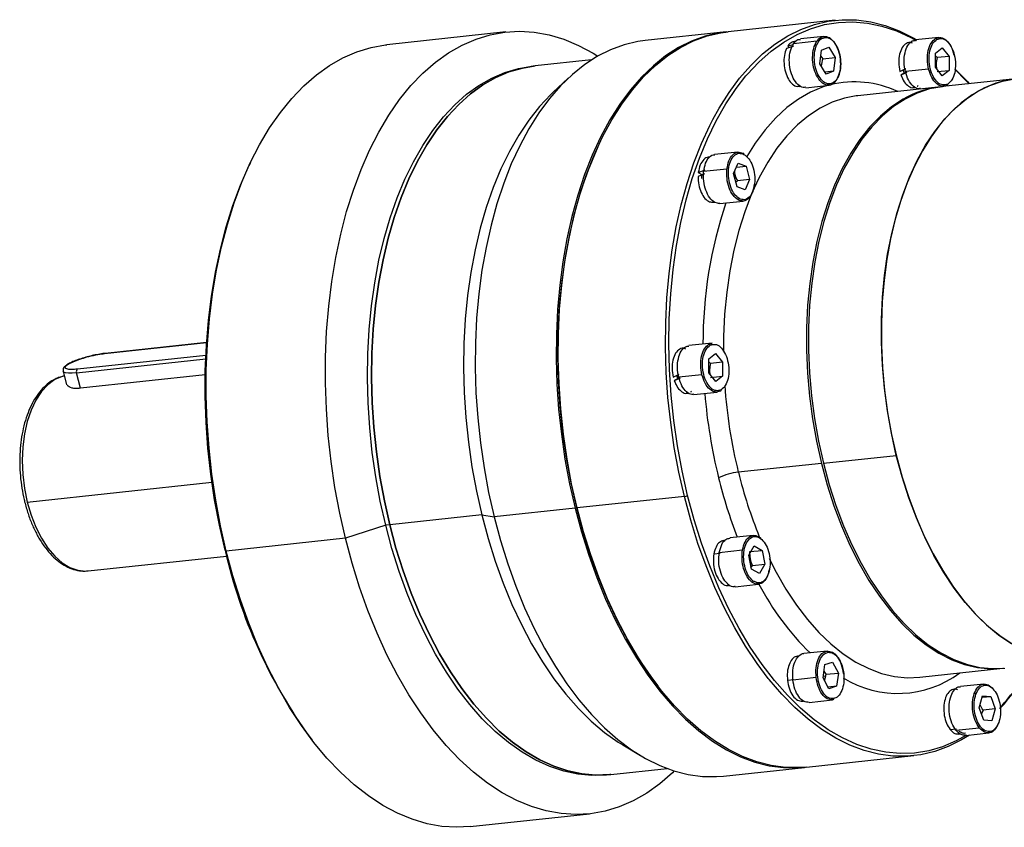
# Model space of a CAD drawing. Header units: millimetres. Extents: x 0 to 1017, y 0 to 717.
# Tile 11 of 13: x 777 to 897, y 211 to 309. Entities that reach past the tile are written whole.
import ezdxf

# ---------------------------------------------------------------- set-up
doc = ezdxf.new("R2010")
doc.units = ezdxf.units.MM
doc.layers.add('标注线', color=7, linetype='Continuous')

# ---------------------------------------------------------------- blocks, each defined once
blk = doc.blocks.new('FGR160L2')
at = {"color": 0, "linetype": 'Continuous', "lineweight": 25}
for p, q in [((127.19, 96.22), (105.34, 93.88)), ((60.11, 93.83), (35.83, 91.23)), ((104.93, 93.84), (88.44, 92.08)), ((124.86, 92.94), (120.12, 92.43)), ((148.24, 92.71), (143.5, 92.21)), ((118.7, 90.91), (117.23, 90.47)), ((117.54, 91.02), (118.61, 91.28)), ((117.54, 91.02), (117.74, 90.62)), ((123.41, 91.94), (118.67, 91.43)), ((119.21, 91.93), (118.85, 91.89)), ((124.35, 90.1), (125.88, 90.73)), ((125.88, 90.73), (127.13, 88.62)), ((142.58, 91.7), (142.23, 91.67)), ((147.57, 89.51), (148.98, 90.61)), ((148.98, 90.61), (150.39, 88.87)), ((124.07, 87.36), (124.35, 90.1)), ((124.23, 88.91), (124.66, 88.35)), ((124.66, 88.35), (127.13, 88.62)), ((127.13, 88.62), (126.85, 85.87)), ((147.57, 86.65), (147.57, 89.51)), ((147.57, 88.95), (147.92, 88.61)), ((147.92, 88.61), (147.85, 88.3)), ((150.39, 88.87), (147.92, 88.61)), ((150.39, 88.87), (150.4, 86.02)), ((66.06, 86.92), (65.24, 86.83)), ((77.53, 88.15), (66.06, 86.92)), ((125.32, 85.24), (124.07, 87.36)), ((140.33, 85.82), (141.56, 86.38)), ((141.54, 86.25), (141.21, 86.22)), ((146.2, 86.27), (141.46, 85.77)), ((148.98, 84.91), (147.57, 86.65)), ((72.79, 84.44), (69.73, 81.56)), ((126.85, 85.87), (125.06, 85.68)), ((126.85, 85.87), (125.32, 85.24)), ((141.75, 85.58), (140.55, 85.05)), ((141.37, 85.51), (140.55, 85.05)), ((141.24, 85.5), (141.04, 86.14)), ((141.37, 85.51), (141.75, 85.68)), ((147.92, 85.76), (150.4, 86.02)), ((150.4, 86.02), (148.98, 84.91)), ((163.91, 84.3), (149.06, 82.72)), ((119.82, 82.74), (120.19, 82.78)), ((121.18, 82.49), (125.93, 82.99)), ((148.65, 82.67), (131.75, 80.87)), ((143.2, 82.52), (143.58, 82.56)), ((144.56, 82.26), (149.31, 82.77)), ((141.13, 80.03), (140.99, 80.15)), ((79.23, 71.31), (79.05, 70.92)), ((101.61, 68.35), (101.35, 68.33)), ((107.37, 69.37), (102.62, 68.87)), ((8.07, 67.23), (7.78, 66.61)), ((106.48, 65.03), (107.41, 67.16)), ((107.05, 66.33), (109.04, 66.55)), ((107.41, 67.16), (109.04, 66.55)), ((109.04, 66.55), (109.73, 63.81)), ((100.57, 64.99), (99.24, 64.43)), ((99.29, 65.23), (100.67, 65.77)), ((99.29, 65.23), (100.02, 64.83)), ((99.99, 64.01), (100.04, 64.93)), ((100.19, 64.67), (100.04, 64.66)), ((105.12, 65.93), (100.38, 65.42)), ((107.17, 62.3), (106.48, 65.03)), ((107.26, 63.55), (107.09, 63.31)), ((108.8, 61.68), (107.17, 62.3)), ((109.73, 63.81), (107.26, 63.55)), ((109.73, 63.81), (108.8, 61.68)), ((102.33, 59.18), (102.59, 59.21)), ((103.69, 58.92), (108.43, 59.43)), ((-21.61, 28.4), (-0.86, 30.61)), ((-0.86, 30.63), (-21.54, 28.42)), ((102.09, 30.5), (97.34, 30)), ((101.44, 30.29), (102.1, 30.41)), ((96.42, 29.5), (96.07, 29.46)), ((101.41, 27.3), (102.82, 28.4)), ((102.82, 28.4), (104.24, 26.66)), ((-27.34, 24.48), (-1.04, 27.29)), ((-1, 28.02), (-27.17, 25.23)), ((101.41, 24.44), (101.41, 27.3)), ((101.41, 26.74), (101.76, 26.4)), ((101.76, 26.4), (101.7, 26.09)), ((104.24, 26.66), (101.76, 26.4)), ((104.24, 26.66), (104.24, 23.81)), ((-30.08, 24.8), (-29.4, 22.05)), ((-26.56, 21.32), (-27.34, 24.48)), ((94.17, 23.61), (95.4, 24.17)), ((100.04, 24.06), (95.3, 23.56)), ((102.83, 22.7), (101.41, 24.44)), ((-1.13, 24.03), (-26.56, 21.32)), ((95.59, 23.37), (94.4, 22.84)), ((95.21, 23.3), (94.4, 22.84)), ((95.09, 23.29), (94.89, 23.93)), ((95.24, 24.03), (95.05, 24.01)), ((95.21, 23.3), (95.59, 23.47)), ((101.77, 23.55), (104.24, 23.81)), ((104.24, 23.81), (102.83, 22.7)), ((97.05, 20.31), (97.42, 20.35)), ((98.4, 20.05), (103.15, 20.56)), ((124.35, 6.05), (107.44, 4.24)), ((124.76, 6.09), (139.6, 7.68)), ((-37.36, -1.82), (0.23, 2.2)), ((96.45, -0.69), (74.6, -3.03)), ((74.19, -3.07), (57.7, -4.83)), ((74.45, -2.92), (74.6, -3.03)), ((55.19, -4.44), (36.44, -6.45)), ((55.19, -4.44), (57.7, -4.83)), ((35.62, -6.54), (27.43, -9.2)), ((36.44, -6.45), (35.62, -6.54)), ((27.43, -9.2), (3.15, -11.79)), ((104.77, -9.62), (104.46, -9.65)), ((110.48, -8.61), (105.73, -9.12)), ((2.9, -11.63), (3.15, -11.79)), ((103.55, -12.07), (108.29, -11.57)), ((109.61, -12.66), (110.68, -10.74)), ((109.81, -11.91), (112.28, -11.65)), ((110.68, -10.74), (112.28, -11.65)), ((112.28, -11.65), (112.82, -14.46)), ((-24.94, -15.83), (3.2, -12.83)), ((102.45, -12.37), (103.77, -12.23)), ((110.14, -15.47), (109.61, -12.66)), ((109.98, -15.21), (110.16, -14.94)), ((111.75, -16.37), (110.14, -15.47)), ((110.16, -14.94), (110.34, -14.73)), ((110.34, -14.73), (112.82, -14.46)), ((112.82, -14.46), (111.75, -16.37)), ((105.44, -18.8), (105.78, -18.77)), ((106.79, -19.06), (111.54, -18.55)), ((119.75, -33.17), (119.51, -33.2)), ((125.53, -32.15), (120.78, -32.66)), ((124.7, -37.59), (125.07, -34.89)), ((125.07, -34.89), (126.63, -34.41)), ((126.63, -34.41), (127.83, -36.62)), ((144.4, -37.46), (161.3, -35.65)), ((117.45, -38.1), (118.77, -37.96)), ((118.55, -37.99), (123.29, -37.48)), ((125.9, -39.8), (124.7, -37.59)), ((124.75, -37.24), (125.25, -37.18)), ((125.35, -36.88), (124.89, -36.24)), ((125.02, -38.17), (125.25, -37.18)), ((125.25, -37.18), (125.35, -36.88)), ((125.35, -36.88), (127.83, -36.62)), ((127.83, -36.62), (127.46, -39.32)), ((90.78, -38.87), (91.05, -39.22)), ((127.46, -39.32), (125.74, -39.5)), ((127.46, -39.32), (125.9, -39.8)), ((151.72, -39.87), (151.39, -39.91)), ((157.41, -38.86), (152.66, -39.37)), ((121.85, -42.6), (126.59, -42.1)), ((126.72, -42.04), (126.62, -42.09)), ((156.52, -43.69), (157.2, -41.26)), ((157.12, -41.56), (158.83, -41.38)), ((157.2, -41.26), (158.83, -41.38)), ((158.83, -41.38), (159.77, -43.93)), ((120.49, -42.35), (120.74, -42.32)), ((157.46, -46.24), (156.52, -43.69)), ((159.77, -43.93), (157.3, -44.19)), ((159.77, -43.93), (159.08, -46.36)), ((157.3, -44.19), (156.98, -44.94)), ((150.56, -48.1), (151.88, -47.96)), ((151.76, -48.27), (156.5, -47.76)), ((159.08, -46.36), (157.46, -46.24)), ((20.21, -49.72), (20.63, -50.27)), ((152.37, -49.05), (152.66, -49.02)), ((153.72, -49.31), (158.47, -48.8)), ((83.92, -51.25), (87.52, -53.41)), ((121.34, -55.76), (143.18, -53.43)), ((81.47, -57.26), (92.94, -56.03)), ((104.44, -57.57), (120.92, -55.81)), ((80.65, -57.35), (81.47, -57.26)), ((52.83, -67.86), (77.11, -65.27))]:
    blk.add_line(p, q, dxfattribs=at)
at = {"color": 0, "linetype": 'Continuous', "lineweight": 25, "flags": 128}
for points in [[(102.28, 76.03), (103.53, 78.3), (105.55, 81.49), (107.71, 84.41), (109.99, 87.03), (112.39, 89.35), (114.9, 91.35), (117.5, 93.02), (120.19, 94.36), (122.94, 95.36), (125.75, 96.02), (128.61, 96.33), (131.5, 96.28), (134.4, 95.89), (137.31, 95.15), (140.2, 94.07), (143.08, 92.65), (143.8, 92.24)], [(109, 84.89), (109.24, 85.17), (111.62, 87.7), (114.11, 89.91), (116.7, 91.78), (119.39, 93.31), (122.15, 94.5), (124.98, 95.32), (127.86, 95.79), (130.78, 95.89), (133.73, 95.63), (136.68, 95.01), (139.63, 94.03), (142.55, 92.7), (143.63, 92.11)], [(27.43, -9.2), (26.26, -4.06), (25.29, 1.16), (24.51, 6.44), (23.92, 11.75), (23.54, 17.08), (23.36, 22.39), (23.37, 27.67), (23.59, 32.89), (24.02, 38.02), (24.64, 43.05), (25.45, 47.95), (26.46, 52.7), (27.66, 57.27), (29.04, 61.66), (30.6, 65.83), (32.33, 69.78), (34.22, 73.47), (36.26, 76.9), (38.45, 80.06), (40.77, 82.91), (43.22, 85.46), (45.78, 87.7), (48.44, 89.6), (51.19, 91.17), (54.02, 92.4), (56.92, 93.27), (59.87, 93.8), (62.85, 93.97), (65.87, 93.78), (68.89, 93.24), (71.91, 92.34), (74.92, 91.1), (77.9, 89.51), (78.85, 88.94)], [(105.14, 93.86), (103.49, 93.64), (100.68, 92.99), (97.93, 91.99), (95.24, 90.65), (92.64, 88.97), (90.13, 86.97), (87.73, 84.65), (85.45, 82.03), (83.29, 79.11), (81.27, 75.92), (79.4, 72.45), (77.69, 68.74), (76.14, 64.8), (74.76, 60.64), (73.56, 56.29), (72.54, 51.77), (71.72, 47.09), (71.08, 42.28), (70.64, 37.36), (70.4, 32.36), (70.35, 27.3), (70.5, 22.19), (70.85, 17.08), (71.4, 11.97), (72.14, 6.89), (73.07, 1.87), (74.19, -3.07)], [(74.6, -3.03), (73.49, 1.91), (72.55, 6.93), (71.81, 12.01), (71.27, 17.12), (70.92, 22.24), (70.76, 27.34), (70.81, 32.41), (71.05, 37.41), (71.49, 42.32), (72.13, 47.13), (72.96, 51.81), (73.97, 56.34), (75.17, 60.69), (76.55, 64.84), (78.1, 68.79), (79.81, 72.5), (81.68, 75.96), (83.7, 79.16), (85.86, 82.07), (88.14, 84.7), (90.54, 87.02), (93.05, 89.02), (95.65, 90.69), (98.34, 92.03), (101.09, 93.03), (103.9, 93.68), (105.34, 93.88)], [(3.15, -11.79), (1.98, -6.66), (1.01, -1.43), (0.23, 3.84), (-0.36, 9.16), (-0.74, 14.48), (-0.92, 19.8), (-0.91, 25.07), (-0.68, 30.29), (-0.26, 35.43), (0.36, 40.45), (1.18, 45.35), (2.19, 50.1), (3.38, 54.68), (4.77, 59.06), (6.32, 63.24), (8.05, 67.18), (9.94, 70.88), (11.98, 74.31), (14.17, 77.46), (16.49, 80.32), (18.94, 82.87), (21.5, 85.1), (24.16, 87.01), (26.92, 88.58), (29.75, 89.8), (32.64, 90.68), (35.59, 91.2), (35.83, 91.23)], [(88.44, 92.08), (87, 91.88), (84.19, 91.22), (81.44, 90.22), (78.75, 88.88), (76.15, 87.21), (73.64, 85.21), (71.24, 82.89), (68.96, 80.27), (66.8, 77.35), (64.78, 74.15), (62.91, 70.69), (61.2, 66.98), (59.65, 63.04), (58.27, 58.88), (57.07, 54.53), (56.06, 50), (55.23, 45.33), (54.59, 40.52), (54.15, 35.6), (53.91, 30.6), (53.86, 25.53), (54.01, 20.43), (54.37, 15.31), (54.91, 10.2), (55.65, 5.13), (56.58, 0.11), (57.7, -4.83)], [(35.62, -6.54), (34.52, -1.67), (33.61, 3.28), (32.89, 8.28), (32.37, 13.31), (32.04, 18.35), (31.91, 23.37), (31.99, 28.35), (32.26, 33.27), (32.73, 38.09), (33.4, 42.8), (34.26, 47.38), (35.3, 51.79), (36.54, 56.02), (37.94, 60.06), (39.52, 63.87), (41.26, 67.44), (43.16, 70.76), (45.2, 73.8), (47.38, 76.56), (49.68, 79.01), (52.09, 81.15), (54.61, 82.97), (57.21, 84.45), (59.9, 85.6), (62.64, 86.4), (65.24, 86.83)], [(36.44, -6.45), (35.35, -1.58), (34.43, 3.36), (33.72, 8.37), (33.19, 13.4), (32.87, 18.44), (32.74, 23.46), (32.81, 28.44), (33.08, 33.36), (33.55, 38.18), (34.22, 42.89), (35.08, 47.46), (36.13, 51.88), (37.36, 56.11), (38.77, 60.15), (40.35, 63.96), (42.09, 67.53), (43.98, 70.85), (46.03, 73.89), (48.2, 76.64), (50.5, 79.1), (52.92, 81.24), (55.43, 83.06), (58.04, 84.54), (60.72, 85.69), (63.47, 86.49), (66.06, 86.92)], [(66.06, 86.92), (63.47, 86.49), (60.72, 85.69), (58.04, 84.54), (55.43, 83.06), (52.92, 81.24), (50.5, 79.1), (48.2, 76.64), (46.03, 73.89), (43.98, 70.85), (42.09, 67.53), (40.35, 63.96), (38.77, 60.15), (37.36, 56.11), (36.13, 51.88), (35.08, 47.46), (34.22, 42.89), (33.55, 38.18), (33.08, 33.36), (32.81, 28.44), (32.74, 23.46), (32.87, 18.44), (33.19, 13.4), (33.72, 8.37), (34.43, 3.36), (35.35, -1.58), (36.44, -6.45)], [(151.53, 86.23), (153.79, 83.98), (154.43, 83.29)], [(151.54, 86.32), (154.08, 83.73), (154.47, 83.29)], [(97.12, -0.5), (95.99, 4.52), (95.05, 9.62), (94.31, 14.77), (93.77, 19.96), (93.43, 25.16), (93.3, 30.34), (93.38, 35.47), (93.66, 40.54), (94.14, 45.51), (94.83, 50.37), (95.72, 55.09), (96.8, 59.64), (98.06, 64), (99.52, 68.16), (101.15, 72.09), (102.94, 75.77), (104.9, 79.19), (107, 82.33), (109, 84.89)], [(162.34, 84.07), (159.85, 83.41), (157.43, 82.41), (155.08, 81.07), (152.82, 79.4), (150.66, 77.41), (148.62, 75.11), (146.7, 72.52), (144.92, 69.65), (143.29, 66.52), (141.82, 63.14), (140.52, 59.55), (139.39, 55.74), (138.45, 51.76), (137.69, 47.62), (137.12, 43.35), (136.75, 38.97), (136.57, 34.51), (136.59, 30), (136.81, 25.46), (137.23, 20.91), (137.84, 16.39), (138.65, 11.92), (139.63, 7.53), (140.8, 3.24), (142.14, -0.92), (143.65, -4.92), (145.31, -8.75), (147.13, -12.38), (149.07, -15.78), (151.14, -18.95), (153.33, -21.86), (155.61, -24.49), (157.98, -26.83), (160.42, -28.86), (162.92, -30.57)], [(139.6, 7.68), (138.6, 12.17), (137.79, 16.75), (137.18, 21.38), (136.78, 26.03), (136.58, 30.68), (136.59, 35.29), (136.8, 39.84), (137.23, 44.3), (137.85, 48.64), (138.68, 52.84), (139.7, 56.87), (140.91, 60.7), (142.3, 64.31), (143.86, 67.68), (145.59, 70.78), (147.46, 73.61), (149.48, 76.14), (151.62, 78.35), (153.88, 80.23), (156.24, 81.78), (158.69, 82.97), (161.21, 83.81), (163.78, 84.29)], [(125.79, 82.98), (124.7, 82.64), (122.15, 81.59), (119.69, 80.19), (117.32, 78.44), (115.05, 76.35), (112.91, 73.94), (110.9, 71.23), (109.18, 68.48)], [(149.06, 82.72), (148.94, 82.7), (146.37, 82.23), (143.85, 81.39), (141.4, 80.19), (139.04, 78.65), (136.78, 76.76), (134.64, 74.55), (132.62, 72.02), (130.75, 69.2), (129.02, 66.09), (127.46, 62.72), (126.07, 59.11), (124.86, 55.28), (123.84, 51.25), (123.01, 47.06), (122.39, 42.72), (121.96, 38.26), (121.75, 33.71), (121.74, 29.09), (121.94, 24.45), (122.34, 19.8), (122.95, 15.17), (123.75, 10.59), (124.76, 6.09)], [(69.73, 81.56), (69.25, 81.1), (66.95, 78.65), (64.77, 75.89), (62.73, 72.85), (60.84, 69.53), (59.09, 65.96), (57.51, 62.15), (56.11, 58.12), (54.87, 53.88), (53.83, 49.47), (52.97, 44.89), (52.3, 40.18), (51.83, 35.36), (51.56, 30.45), (51.49, 25.47), (51.61, 20.44), (51.94, 15.4), (52.46, 10.37), (53.18, 5.37), (54.09, 0.42), (55.19, -4.44)], [(131.41, 80.83), (129.05, 80.37), (126.54, 79.54), (124.09, 78.34), (121.73, 76.8), (119.47, 74.91), (117.33, 72.7), (115.31, 70.17), (113.43, 67.35), (111.71, 64.24), (110.15, 60.87), (108.76, 57.26), (107.55, 53.43), (106.53, 49.4), (105.7, 45.21), (105.07, 40.87), (104.65, 36.41), (104.43, 31.86), (104.4, 28.82)], [(131.75, 80.87), (131.63, 80.85), (131.41, 80.83)], [(140.99, 80.15), (138.63, 78.6), (136.37, 76.72), (134.23, 74.51), (132.21, 71.98), (130.33, 69.15), (128.61, 66.05), (127.05, 62.68), (125.66, 59.07), (124.45, 55.24), (123.43, 51.21), (122.6, 47.01), (121.98, 42.67), (121.55, 38.21), (121.34, 33.66), (121.33, 29.05), (121.52, 24.4), (121.93, 19.75), (122.53, 15.12), (123.34, 10.54), (124.35, 6.05)], [(96.45, -0.69), (95.33, 4.25), (94.4, 9.27), (93.66, 14.35), (93.11, 19.45), (92.76, 24.57), (92.61, 29.68), (92.66, 34.74), (92.9, 39.74), (93.34, 44.66), (93.98, 49.47), (94.81, 54.15), (95.82, 58.67), (97.02, 63.02), (98.4, 67.18), (99.95, 71.12), (101.66, 74.83), (102.28, 76.03)], [(79.05, 70.92), (78.47, 69.67), (76.84, 65.74), (75.39, 61.58), (74.12, 57.21), (73.04, 52.66), (72.16, 47.95), (71.47, 43.09), (70.98, 38.12), (70.7, 33.05), (70.63, 27.92), (70.76, 22.74), (71.09, 17.54), (71.64, 12.35), (72.38, 7.19), (73.32, 2.09), (74.45, -2.92)], [(2.9, -11.63), (1.75, -6.54), (0.78, -1.37), (0.01, 3.85), (-0.57, 9.11), (-0.95, 14.39), (-1.13, 19.65), (-1.11, 24.87), (-0.89, 30.03), (-0.48, 35.12), (0.14, 40.1), (0.95, 44.95), (1.95, 49.65), (3.13, 54.18), (4.5, 58.52), (6.04, 62.65), (7.75, 66.56), (7.78, 66.61)], [(-21.54, 28.42), (-21.55, 28.42), (-21.61, 28.4)], [(-27.34, 24.48), (-28.25, 24.41), (-29, 24.41), (-29.57, 24.48), (-29.93, 24.62), (-30.08, 24.8)], [(-31.77, 23.09), (-33.19, 22.06), (-34.48, 20.67), (-35.62, 18.93), (-36.59, 16.9), (-37.36, 14.6), (-37.93, 12.08), (-38.27, 9.41), (-38.39, 6.62), (-38.27, 3.79), (-37.93, 0.95), (-37.36, -1.82)], [(-32.08, 22.99), (-31.96, 23.05), (-31.77, 23.09)], [(-29.84, 23.84), (-30.25, 23.73), (-31.77, 23.09)], [(124.35, 6.05), (125.54, 1.66), (126.91, -2.6), (128.46, -6.69), (130.17, -10.6), (132.03, -14.3), (134.03, -17.76), (136.17, -20.97), (138.42, -23.91), (140.77, -26.55), (143.21, -28.89), (145.72, -30.9), (148.29, -32.58), (150.9, -33.91), (153.53, -34.88), (156.17, -35.5), (158.81, -35.75), (161.42, -35.64), (161.5, -35.63)], [(124.76, 6.09), (125.95, 1.7), (127.32, -2.55), (128.87, -6.65), (130.58, -10.56), (132.44, -14.25), (134.45, -17.72), (136.58, -20.93), (138.83, -23.86), (141.18, -26.51), (143.62, -28.84), (146.13, -30.86), (148.7, -32.53), (151.31, -33.86), (153.94, -34.84), (156.59, -35.46), (159.22, -35.71), (161.71, -35.61)], [(167.52, -32.83), (166.15, -32.28), (163.54, -30.95), (160.97, -29.27), (158.46, -27.26), (156.02, -24.92), (153.67, -22.28), (151.42, -19.34), (149.29, -16.13), (147.28, -12.67), (145.42, -8.97), (143.71, -5.06), (142.16, -0.97), (140.79, 3.29), (139.6, 7.68)], [(-37.36, -1.82), (-36.59, -4.47), (-35.62, -6.94), (-34.48, -9.19), (-33.19, -11.18), (-31.77, -12.85), (-30.26, -14.18), (-28.68, -15.14), (-27.07, -15.7), (-25.46, -15.87), (-24.94, -15.83)], [(113.55, -37.72), (111.28, -34.69), (108.93, -31.17), (106.7, -27.4), (104.61, -23.4), (102.66, -19.2), (100.86, -14.8), (99.22, -10.24), (97.75, -5.53), (96.45, -0.69)], [(125.18, -47.76), (122.91, -46.12), (120.12, -43.77), (117.42, -41.1), (114.8, -38.13), (112.28, -34.87), (109.87, -31.34), (107.59, -27.54), (105.45, -23.51), (103.45, -19.26), (101.61, -14.81), (99.94, -10.19), (98.44, -5.41), (97.12, -0.5)], [(74.19, -3.07), (75.49, -7.91), (76.96, -12.62), (78.6, -17.18), (80.4, -21.58), (82.35, -25.78), (84.44, -29.78), (86.67, -33.55), (89.02, -37.07), (91.48, -40.33), (94.04, -43.32), (96.69, -46.02), (99.41, -48.41), (102.2, -50.49), (105.04, -52.24), (107.91, -53.66), (110.81, -54.74), (113.72, -55.48), (116.62, -55.87), (119.51, -55.92), (121.13, -55.79)], [(74.45, -2.92), (75.77, -7.83), (77.27, -12.61), (78.94, -17.24), (80.78, -21.69), (82.78, -25.94), (84.92, -29.97), (87.2, -33.76), (89.6, -37.29), (90.78, -38.87)], [(121.34, -55.76), (119.92, -55.87), (117.03, -55.83), (114.13, -55.44), (111.22, -54.7), (108.32, -53.62), (105.45, -52.2), (102.61, -50.44), (99.82, -48.36), (97.1, -45.97), (94.45, -43.28), (91.89, -40.29), (89.43, -37.03), (87.08, -33.5), (84.86, -29.73), (82.76, -25.74), (80.81, -21.53), (79.01, -17.14), (77.37, -12.57), (75.9, -7.86), (74.6, -3.03)], [(55.19, -4.44), (56.47, -9.21), (57.92, -13.84), (59.55, -18.33), (61.33, -22.64), (63.27, -26.76), (65.35, -30.67), (67.56, -34.35), (69.89, -37.78), (72.33, -40.94), (74.87, -43.83), (77.5, -46.41), (80.2, -48.69), (82.96, -50.65), (83.92, -51.25)], [(57.7, -4.83), (59, -9.67), (60.47, -14.38), (62.11, -18.94), (63.91, -23.34), (65.86, -27.54), (67.95, -31.54), (70.18, -35.31), (72.53, -38.83), (74.99, -42.1), (77.55, -45.08), (80.2, -47.78), (82.92, -50.17), (85.71, -52.25), (88.55, -54), (91.42, -55.42), (94.32, -56.51), (97.23, -57.25), (100.13, -57.64), (103.02, -57.68), (104.44, -57.57)], [(80.65, -57.35), (80.45, -57.37), (77.61, -57.47), (74.76, -57.22), (71.9, -56.61), (69.04, -55.66), (66.2, -54.37), (63.39, -52.74), (60.63, -50.78), (57.93, -48.5), (55.3, -45.92), (52.76, -43.04), (50.32, -39.87), (47.99, -36.44), (45.78, -32.77), (43.7, -28.86), (41.76, -24.73), (39.98, -20.42), (38.35, -15.93), (36.9, -11.3), (35.62, -6.54)], [(81.47, -57.26), (81.27, -57.28), (78.44, -57.38), (75.58, -57.13), (72.72, -56.53), (69.86, -55.58), (67.02, -54.28), (64.22, -52.65), (61.45, -50.69), (58.75, -48.42), (56.13, -45.83), (53.59, -42.95), (51.14, -39.79), (48.81, -36.36), (46.6, -32.68), (44.52, -28.77), (42.59, -24.65), (40.8, -20.33), (39.18, -15.85), (37.72, -11.21), (36.44, -6.45)], [(36.44, -6.45), (37.72, -11.21), (39.18, -15.85), (40.8, -20.33), (42.59, -24.65), (44.52, -28.77), (46.6, -32.68), (48.81, -36.36), (51.14, -39.79), (53.59, -42.95), (56.13, -45.83), (58.75, -48.42), (61.45, -50.69), (64.22, -52.65), (67.02, -54.28), (69.86, -55.58), (72.72, -56.53), (75.58, -57.13), (78.44, -57.38), (81.27, -57.28), (81.47, -57.26)], [(94.39, -56.53), (94, -56.91), (91.44, -59.14), (88.78, -61.05), (86.03, -62.61), (83.2, -63.84), (80.3, -64.72), (77.35, -65.24), (74.37, -65.41), (71.36, -65.22), (68.33, -64.68), (65.31, -63.79), (62.3, -62.54), (59.32, -60.96), (56.38, -59.03), (53.5, -56.78), (50.68, -54.22), (47.94, -51.34), (45.3, -48.18), (42.76, -44.73), (40.33, -41.02), (38.04, -37.07), (35.87, -32.88), (33.86, -28.48), (32, -23.9), (30.3, -19.14), (28.78, -14.23), (27.43, -9.2)], [(52.83, -67.86), (50.09, -68), (47.08, -67.82), (44.05, -67.28), (41.03, -66.38), (38.02, -65.14), (35.04, -63.55), (32.1, -61.63), (29.22, -59.38), (26.4, -56.81), (23.66, -53.94), (21.02, -50.77), (18.48, -47.32), (16.06, -43.62), (13.76, -39.66), (11.59, -35.47), (9.58, -31.08), (7.72, -26.49), (6.02, -21.73), (4.5, -16.83), (3.15, -11.79)], [(113.71, -13.34), (115.13, -16.1), (117.13, -19.57), (119.26, -22.78), (121.51, -25.72), (123.86, -28.36), (126.3, -30.69), (128.82, -32.71), (131.38, -34.38), (133.99, -35.71), (136.63, -36.69), (139.27, -37.31), (141.91, -37.56), (144.4, -37.46)], [(154.51, -49.23), (152.87, -50.24), (150.19, -51.58), (147.44, -52.58), (144.62, -53.23), (141.77, -53.54), (138.88, -53.5), (135.98, -53.1), (133.07, -52.37), (130.17, -51.28), (127.3, -49.86), (124.46, -48.11), (121.67, -46.03), (118.95, -43.64), (116.3, -40.94), (113.74, -37.96), (113.55, -37.72)], [(153.88, -49.29), (151.82, -50.44), (149.05, -51.62), (146.22, -52.44), (143.34, -52.91), (140.42, -53.01), (137.47, -52.75), (134.52, -52.13), (131.58, -51.15), (128.65, -49.82), (125.75, -48.14), (125.18, -47.76)]]:
    blk.add_lwpolyline(points, dxfattribs=at)
at = {"color": 0, "linetype": 'Continuous', "lineweight": 25}
for centre, radius, start, end in [((131.12, 62.79), 20.88, 65.1168, 103.6457), ((150.78, 63.32), 19.46, 95.668, 120.1972), ((189.49, 30.58), 89.25, 161.3977, 180.1763), ((-26.68, 24.72), 0.708, 134.5827, 200.0963), ((210.56, 29.43), 110.33, 184.7527, 193.8096), ((209.54, 29.33), 105.14, 184.0532, 193.8069), ((108.71, -7.81), 12.12, 95.9807, 115.827), ((196.75, 26.03), 91.92, 193.7119, 202.3204), ((199.05, 26.54), 98.46, 193.7765, 201.1347), ((96.24, 1.32), 2.02, 275.9807, 295.827), ((104.25, 11.44), 103.94, 192.8255, 216.0479), ((161.39, 7.65), 56.23, 207.7613, 225.6112), ((126.02, -11.48), 47.33, 317.108, 330.1494), ((124.51, -10.99), 48.92, 317.725, 330.5645), ((139.93, -19.58), 21.18, 238.3588, 306.5924)]:
    blk.add_arc(centre, radius, start, end, dxfattribs=at)
for points, knots in [([(118.67, 91.43), (118.96, 91.79), (119.39, 92.34), (119.95, 92.34), (120.13, 92.33)], [0, 0, 0, 0, 0.66734, 1, 1, 1, 1]), ([(123.68, 85.13), (123.47, 85.67), (123.03, 86.74), (122.85, 88.65), (123.06, 90.45), (123.67, 91.81), (124.29, 92.55), (124.68, 92.58), (124.72, 92.58)], [0, 0, 0, 0, 0.194994, 0.389988, 0.584982, 0.779975, 0.974969, 1, 1, 1, 1]), ([(124.72, 92.58), (125.02, 92.65), (125.66, 92.81), (126.69, 92.18), (127.24, 91.29), (127.52, 90.84)], [0, 0, 0, 0, 0.303532, 0.651766, 1, 1, 1, 1]), ([(117.23, 90.47), (117.07, 90.02), (116.74, 89.11), (116.69, 87.38), (116.98, 85.68), (117.6, 84.18), (118.44, 83.16), (119.24, 82.68), (119.68, 82.79), (119.81, 82.82)], [0, 0, 0, 0, 0.155794, 0.311587, 0.467381, 0.623174, 0.778968, 0.934761, 1, 1, 1, 1]), ([(119.08, 91.82), (118.85, 91.84), (118.27, 91.87), (117.81, 91.33), (117.54, 91.02)], [0, 0, 0, 0, 0.408392, 1, 1, 1, 1]), ([(121.17, 82.58), (120.99, 82.54), (120.45, 82.43), (119.52, 83.07), (118.59, 84.37), (117.96, 86.17), (117.75, 88.15), (117.97, 90.07), (118.43, 90.98), (118.67, 91.43)], [0, 0, 0, 0, 0.077138, 0.230948, 0.384759, 0.538569, 0.692379, 0.84619, 1, 1, 1, 1]), ([(142.9, 91.52), (142.81, 91.57), (142.39, 91.81), (141.63, 91.56), (140.78, 90.75), (140.23, 89.34), (140.03, 87.59), (140.23, 86.41), (140.33, 85.82)], [0, 0, 0, 0, 0.049509, 0.239607, 0.429705, 0.619804, 0.809902, 1, 1, 1, 1]), ([(141.46, 85.77), (141.35, 86.41), (141.12, 87.7), (141.32, 89.63), (141.91, 91.15), (142.7, 92.06), (143.29, 92.1), (143.52, 92.12)], [0, 0, 0, 0, 0.216907, 0.433813, 0.65072, 0.867626, 1, 1, 1, 1]), ([(124.66, 88.35), (124.5, 87.88), (124.32, 87.39), (124.34, 86.92), (124.34, 86.9)], [0, 0, 0, 0, 0.952011, 1, 1, 1, 1]), ([(147.85, 88.3), (147.78, 87.86), (147.68, 87.19), (147.8, 86.55), (147.84, 86.32)], [0, 0, 0, 0, 0.642802, 1, 1, 1, 1]), ([(140.55, 85.05), (140.76, 84.56), (141.18, 83.6), (142.09, 82.75), (142.81, 82.4), (143.16, 82.54), (143.2, 82.56)], [0, 0, 0, 0, 0.318853, 0.637706, 0.956559, 1, 1, 1, 1]), ([(144.55, 82.35), (144.42, 82.31), (143.92, 82.18), (143.02, 82.75), (142.04, 83.96), (141.65, 85.16), (141.46, 85.77)], [0, 0, 0, 0, 0.114971, 0.409981, 0.70499, 1, 1, 1, 1]), ([(143.89, 82.81), (143.93, 82.81), (143.99, 82.82), (144.04, 82.9), (144.06, 82.93)], [0, 0, 0, 0, 0.502109, 1, 1, 1, 1]), ([(101.35, 68.32), (101.34, 68.32), (101, 68.4), (100.36, 67.91), (99.6, 66.87), (99.39, 65.78), (99.29, 65.23)], [0, 0, 0, 0, 0.008745, 0.339164, 0.669582, 1, 1, 1, 1]), ([(100.38, 65.42), (100.49, 66.02), (100.7, 67.23), (101.52, 68.39), (102.22, 68.94), (102.61, 68.85), (102.63, 68.85)], [0, 0, 0, 0, 0.327497, 0.654994, 0.982491, 1, 1, 1, 1]), ([(99.24, 64.43), (99.27, 63.86), (99.32, 62.72), (99.85, 61.12), (100.62, 59.9), (101.51, 59.2), (102.08, 59.22), (102.33, 59.23)], [0, 0, 0, 0, 0.209234, 0.418468, 0.627702, 0.836936, 1, 1, 1, 1]), ([(103.69, 58.94), (103.34, 58.96), (102.62, 59.01), (101.58, 60.01), (100.77, 61.56), (100.3, 63.49), (100.35, 64.78), (100.38, 65.42)], [0, 0, 0, 0, 0.191353, 0.393515, 0.595677, 0.797838, 1, 1, 1, 1]), ([(106.67, 65.46), (106.68, 65.27), (106.73, 64.62), (107.04, 63.99), (107.26, 63.55)], [0, 0, 0, 0, 0.287103, 1, 1, 1, 1]), ([(-21.55, 28.42), (-21.59, 28.41), (-21.99, 28.38), (-22.89, 28.23), (-24.18, 27.98), (-25.49, 27.64), (-26.73, 27.26), (-27.85, 26.85), (-28.79, 26.42), (-29.49, 26), (-29.89, 25.63), (-30.13, 25.2), (-30.07, 24.92), (-30.05, 24.82)], [0, 0, 0, 0, 0.013995, 0.124517, 0.233789, 0.342674, 0.451607, 0.560904, 0.671214, 0.784102, 0.889772, 0.957494, 1, 1, 1, 1]), ([(-27.17, 25.23), (-27.57, 25.19), (-28.48, 25.12), (-29.32, 25.22), (-29.71, 25.47), (-29.59, 25.84), (-28.93, 26.33), (-27.78, 26.87), (-26.36, 27.37), (-24.72, 27.84), (-23.06, 28.21), (-22.06, 28.34), (-21.61, 28.4)], [0, 0, 0, 0, 0.090412, 0.204776, 0.295189, 0.394898, 0.5, 0.605102, 0.704811, 0.795224, 0.909588, 1, 1, 1, 1]), ([(96.74, 29.31), (96.66, 29.36), (96.24, 29.6), (95.47, 29.35), (94.62, 28.54), (94.07, 27.13), (93.87, 25.39), (94.07, 24.2), (94.17, 23.61)], [0, 0, 0, 0, 0.049509, 0.239607, 0.429705, 0.619804, 0.809902, 1, 1, 1, 1]), ([(95.3, 23.56), (95.19, 24.2), (94.96, 25.49), (95.16, 27.42), (95.75, 28.94), (96.54, 29.85), (97.13, 29.89), (97.36, 29.91)], [0, 0, 0, 0, 0.216907, 0.433813, 0.65072, 0.867626, 1, 1, 1, 1]), ([(101.7, 26.09), (101.63, 25.65), (101.52, 24.98), (101.64, 24.34), (101.68, 24.11)], [0, 0, 0, 0, 0.642802, 1, 1, 1, 1]), ([(-32.07, 22.97), (-32.17, 22.92), (-32.73, 22.65), (-33.66, 21.88), (-34.86, 20.64), (-35.92, 19.11), (-36.85, 17.34), (-37.61, 15.35), (-38.21, 13.19), (-38.64, 10.88), (-38.88, 8.47), (-38.93, 6), (-38.81, 3.49), (-38.5, 1.04), (-38.16, -0.7), (-37.95, -1.61), (-37.91, -1.75)], [0, 0, 0, 0, 0.015853, 0.093844, 0.173301, 0.2541, 0.335745, 0.41774, 0.499724, 0.581583, 0.663302, 0.74491, 0.826447, 0.907963, 0.985232, 1, 1, 1, 1]), ([(-29.83, 23.82), (-30.22, 23.73), (-30.96, 23.58), (-31.63, 23.21), (-31.95, 23.03)], [0, 0, 0, 0, 0.52914, 1, 1, 1, 1]), ([(94.4, 22.84), (94.61, 22.35), (95.03, 21.39), (95.94, 20.54), (96.65, 20.19), (97, 20.33), (97.04, 20.35)], [0, 0, 0, 0, 0.318853, 0.637706, 0.956559, 1, 1, 1, 1]), ([(98.4, 20.14), (98.26, 20.11), (97.76, 19.97), (96.86, 20.54), (95.88, 21.75), (95.5, 22.95), (95.3, 23.56)], [0, 0, 0, 0, 0.114971, 0.409981, 0.70499, 1, 1, 1, 1]), ([(-26.56, 21.32), (-26.87, 21.3), (-27.5, 21.25), (-28.56, 21.39), (-28.98, 21.7), (-29.26, 21.9)], [0, 0, 0, 0, 0.250513, 0.501826, 1, 1, 1, 1]), ([(97.74, 20.6), (97.77, 20.6), (97.83, 20.62), (97.88, 20.69), (97.9, 20.72)], [0, 0, 0, 0, 0.502109, 1, 1, 1, 1]), ([(-37.91, -1.75), (-37.8, -2.17), (-37.49, -3.38), (-36.84, -5.31), (-35.92, -7.46), (-34.87, -9.43), (-33.68, -11.19), (-32.37, -12.71), (-30.96, -13.97), (-29.48, -14.93), (-27.94, -15.58), (-26.43, -15.9), (-25.44, -15.85), (-24.97, -15.83)], [0, 0, 0, 0, 0.050579, 0.14645, 0.242527, 0.338838, 0.435425, 0.532277, 0.629231, 0.725807, 0.821294, 0.914979, 1, 1, 1, 1]), ([(104.46, -9.67), (104.17, -9.75), (103.57, -9.92), (102.83, -10.9), (102.58, -11.88), (102.45, -12.37)], [0, 0, 0, 0, 0.319968, 0.659984, 1, 1, 1, 1]), ([(103.55, -12.07), (103.7, -11.51), (103.99, -10.39), (104.82, -9.35), (105.46, -9.23), (105.75, -9.18)], [0, 0, 0, 0, 0.3586, 0.717199, 1, 1, 1, 1]), ([(110.34, -14.73), (110.16, -14.27), (109.8, -13.35), (109.81, -12.39), (109.81, -11.91)], [0, 0, 0, 0, 0.499056, 1, 1, 1, 1]), ([(102.45, -12.37), (102.39, -12.95), (102.27, -14.09), (102.6, -15.91), (103.26, -17.46), (104.16, -18.48), (104.95, -18.91), (105.35, -18.77), (105.43, -18.74)], [0, 0, 0, 0, 0.190834, 0.381669, 0.572503, 0.763338, 0.954172, 1, 1, 1, 1]), ([(106.79, -19), (106.71, -19.02), (106.29, -19.18), (105.44, -18.72), (104.44, -17.62), (103.72, -15.93), (103.36, -13.95), (103.49, -12.7), (103.55, -12.07)], [0, 0, 0, 0, 0.04056, 0.232448, 0.424336, 0.616224, 0.808112, 1, 1, 1, 1]), ([(119.51, -33.26), (119.43, -33.25), (119.03, -33.2), (118.38, -33.75), (117.72, -34.84), (117.36, -36.39), (117.42, -37.53), (117.45, -38.1)], [0, 0, 0, 0, 0.059304, 0.294478, 0.529652, 0.764826, 1, 1, 1, 1]), ([(118.55, -37.99), (118.51, -37.34), (118.45, -36.03), (118.9, -34.27), (119.69, -33.12), (120.4, -32.58), (120.78, -32.67), (120.79, -32.67)], [0, 0, 0, 0, 0.248049, 0.496099, 0.744148, 0.992197, 1, 1, 1, 1]), ([(121.85, -42.59), (121.49, -42.56), (120.76, -42.51), (119.72, -41.49), (118.89, -39.93), (118.66, -38.64), (118.55, -37.99)], [0, 0, 0, 0, 0.244055, 0.496037, 0.748018, 1, 1, 1, 1]), ([(117.45, -38.1), (117.55, -38.69), (117.77, -39.88), (118.52, -41.31), (119.47, -42.25), (120.15, -42.31), (120.49, -42.34)], [0, 0, 0, 0, 0.250616, 0.501232, 0.751847, 1, 1, 1, 1]), ([(152.09, -40.06), (152.02, -40.01), (151.63, -39.78), (150.89, -39.96), (150.06, -40.65), (149.48, -41.92), (149.22, -43.52), (149.33, -45.25), (149.78, -46.9), (150.3, -47.7), (150.56, -48.1)], [0, 0, 0, 0, 0.033144, 0.171266, 0.309389, 0.447511, 0.585633, 0.723755, 0.861878, 1, 1, 1, 1]), ([(151.76, -48.27), (151.46, -47.81), (150.87, -46.89), (150.39, -44.97), (150.32, -42.99), (150.69, -41.19), (151.45, -39.94), (152.18, -39.34), (152.61, -39.41), (152.67, -39.42)], [0, 0, 0, 0, 0.162233, 0.324466, 0.486699, 0.648932, 0.811165, 0.973398, 1, 1, 1, 1]), ([(157.3, -44.19), (157.05, -43.83), (156.8, -43.46), (156.7, -43.07), (156.69, -43.07)], [0, 0, 0, 0, 0.987749, 1, 1, 1, 1]), ([(150.56, -48.1), (150.87, -48.42), (151.45, -49.03), (152.08, -49.01), (152.36, -49.01)], [0, 0, 0, 0, 0.541681, 1, 1, 1, 1]), ([(153.73, -49.26), (153.41, -49.27), (152.73, -49.28), (152.1, -48.63), (151.76, -48.27)], [0, 0, 0, 0, 0.455346, 1, 1, 1, 1]), ([(153.68, -48.88), (153.38, -48.9), (152.93, -48.92), (152.52, -48.52), (152.38, -48.39)], [0, 0, 0, 0, 0.666038, 1, 1, 1, 1])]:
    blk.add_open_spline(points, degree=3, knots=knots, dxfattribs=at)
for points in [[(123.41, 91.94), (123.7, 92.27), (124.29, 92.94), (125.42, 93.01), (126.54, 92.4), (127.12, 91.45), (127.41, 90.97)], [(146.2, 86.27), (146.09, 86.92), (145.86, 88.21), (146.06, 90.12), (146.64, 91.71), (147.28, 92.24), (147.6, 92.5)], [(150.1, 83.24), (149.76, 83.13), (149.09, 82.9), (148.02, 83.48), (147.1, 84.66), (146.47, 86.33), (146.22, 88.22), (146.4, 90.02), (146.96, 91.53), (147.56, 92.03), (147.86, 92.28)], [(147.6, 92.5), (147.95, 92.62), (148.66, 92.86), (149.79, 92.25), (150.77, 91.01), (151.16, 89.81), (151.35, 89.21)], [(147.86, 92.28), (147.85, 92.31), (147.83, 92.38), (147.77, 92.45), (147.68, 92.5), (147.63, 92.5), (147.6, 92.5)], [(147.86, 92.28), (148.2, 92.4), (148.88, 92.63), (149.95, 92.05), (150.86, 90.86), (151.49, 89.19), (151.74, 87.31), (151.56, 85.5), (151.01, 83.99), (150.4, 83.49), (150.1, 83.24)], [(123.38, 84.96), (123.15, 85.52), (122.69, 86.65), (122.5, 88.66), (122.71, 90.57), (123.17, 91.48), (123.41, 91.94)], [(127.52, 90.84), (127.73, 90.31), (128.17, 89.23), (128.35, 87.32), (128.14, 85.53), (127.53, 84.12), (126.63, 83.29), (125.58, 83.18), (124.51, 83.78), (123.96, 84.68), (123.68, 85.13)], [(127.41, 90.97), (127.64, 90.41), (128.1, 89.27), (128.29, 87.27), (128.08, 85.36), (127.61, 84.45), (127.38, 83.99)], [(149.95, 82.98), (149.6, 82.86), (148.89, 82.62), (147.76, 83.23), (146.78, 84.47), (146.39, 85.67), (146.2, 86.27)], [(123.38, 84.96), (123.41, 84.96), (123.46, 84.97), (123.55, 85.02), (123.64, 85.07), (123.67, 85.11), (123.68, 85.13)], [(127.38, 83.99), (127.08, 83.66), (126.5, 82.99), (125.37, 82.92), (124.25, 83.53), (123.67, 84.48), (123.38, 84.96)], [(149.95, 82.98), (149.98, 82.99), (150.03, 83), (150.08, 83.06), (150.11, 83.15), (150.1, 83.21), (150.1, 83.24)], [(105.12, 65.93), (105.23, 66.53), (105.45, 67.72), (106.26, 68.94), (107.3, 69.53), (108.04, 69.27), (108.41, 69.14)], [(107.62, 59.92), (107.28, 60.18), (106.6, 60.69), (105.84, 62.22), (105.41, 64.03), (105.39, 65.91), (105.79, 67.57), (106.54, 68.73), (107.53, 69.29), (108.24, 69.05), (108.59, 68.93)], [(108.59, 68.93), (108.93, 68.67), (109.61, 68.15), (110.38, 66.63), (110.8, 64.82), (110.82, 62.93), (110.42, 61.28), (109.67, 60.11), (108.68, 59.55), (107.97, 59.8), (107.62, 59.92)], [(108.59, 68.93), (108.6, 68.96), (108.6, 69.02), (108.56, 69.09), (108.49, 69.14), (108.44, 69.14), (108.41, 69.14)], [(107.39, 59.66), (107.03, 59.93), (106.32, 60.47), (105.52, 62.08), (105.04, 64), (105.09, 65.28), (105.12, 65.93)], [(110.68, 62.87), (110.57, 62.27), (110.36, 61.08), (109.54, 59.86), (108.5, 59.27), (107.76, 59.53), (107.39, 59.66)], [(107.39, 59.66), (107.41, 59.67), (107.47, 59.68), (107.54, 59.74), (107.6, 59.83), (107.61, 59.89), (107.62, 59.92)], [(100.04, 24.06), (99.93, 24.71), (99.7, 26), (99.9, 27.91), (100.48, 29.5), (101.12, 30.03), (101.44, 30.29)], [(101.71, 30.08), (101.7, 30.11), (101.68, 30.17), (101.61, 30.24), (101.53, 30.29), (101.47, 30.29), (101.44, 30.29)], [(101.71, 30.08), (102.04, 30.19), (102.72, 30.42), (103.79, 29.84), (104.7, 28.65), (105.33, 26.98), (105.58, 25.1), (105.41, 23.29), (104.85, 21.78), (104.24, 21.28), (103.94, 21.03)], [(103.94, 21.03), (103.6, 20.92), (102.93, 20.69), (101.86, 21.27), (100.95, 22.45), (100.32, 24.12), (100.07, 26.01), (100.24, 27.81), (100.8, 29.32), (101.4, 29.82), (101.71, 30.08)], [(103.79, 20.77), (103.44, 20.65), (102.73, 20.41), (101.61, 21.03), (100.62, 22.26), (100.24, 23.46), (100.04, 24.06)], [(103.79, 20.77), (103.82, 20.78), (103.87, 20.79), (103.93, 20.85), (103.95, 20.94), (103.95, 21), (103.94, 21.03)], [(108.29, -11.57), (108.44, -11), (108.73, -9.87), (109.62, -8.83), (110.71, -8.44), (111.44, -8.83), (111.81, -9.03)], [(110.45, -17.89), (110.13, -17.57), (109.47, -16.94), (108.79, -15.3), (108.47, -13.45), (108.57, -11.59), (109.07, -10.04), (109.89, -9.04), (110.93, -8.68), (111.63, -9.05), (111.98, -9.23)], [(111.98, -9.23), (112.3, -9.55), (112.95, -10.18), (113.64, -11.82), (113.96, -13.67), (113.86, -15.52), (113.36, -17.07), (112.53, -18.08), (111.5, -18.44), (110.8, -18.07), (110.45, -17.89)], [(111.81, -9.03), (111.84, -9.03), (111.89, -9.03), (111.95, -9.07), (111.98, -9.14), (111.98, -9.2), (111.98, -9.23)], [(110.21, -18.14), (109.86, -17.8), (109.18, -17.14), (108.46, -15.42), (108.1, -13.45), (108.23, -12.19), (108.29, -11.57)], [(113.72, -15.6), (113.58, -16.16), (113.28, -17.3), (112.39, -18.34), (111.31, -18.72), (110.57, -18.33), (110.21, -18.14)], [(110.45, -17.89), (110.44, -17.92), (110.43, -17.98), (110.37, -18.06), (110.29, -18.12), (110.23, -18.13), (110.21, -18.14)], [(123.29, -37.48), (123.25, -36.83), (123.19, -35.52), (123.64, -33.79), (124.43, -32.52), (125.14, -32.28), (125.49, -32.16)], [(126.8, -41.82), (126.45, -41.8), (125.74, -41.74), (124.74, -40.77), (123.98, -39.28), (123.56, -37.45), (123.56, -35.57), (123.96, -33.94), (124.72, -32.73), (125.39, -32.5), (125.73, -32.38)], [(125.49, -32.16), (125.52, -32.16), (125.57, -32.16), (125.65, -32.21), (125.71, -32.29), (125.72, -32.35), (125.73, -32.38)], [(125.49, -32.16), (125.86, -32.19), (126.61, -32.24), (127.66, -33.27), (128.48, -34.83), (128.72, -36.12), (128.83, -36.77)], [(125.73, -32.38), (126.08, -32.41), (126.79, -32.46), (127.79, -33.44), (128.55, -34.92), (128.97, -36.75), (128.97, -38.64), (128.56, -40.27), (127.81, -41.48), (127.14, -41.71), (126.8, -41.82)], [(126.62, -42.09), (126.25, -42.07), (125.51, -42.01), (124.46, -40.98), (123.63, -39.42), (123.4, -38.13), (123.29, -37.48)], [(155.5, -40.78), (155.72, -40.31), (156.17, -39.37), (157.21, -38.78), (158.35, -38.88), (159.03, -39.56), (159.37, -39.9)], [(155.83, -40.91), (156.04, -40.46), (156.47, -39.57), (157.45, -39), (158.52, -39.13), (159.54, -39.98), (160.35, -41.41), (160.81, -43.2), (160.89, -45.12), (160.6, -46.18), (160.46, -46.71)], [(126.8, -41.82), (126.8, -41.86), (126.8, -41.92), (126.77, -42.01), (126.7, -42.07), (126.65, -42.09), (126.62, -42.09)], [(156.5, -47.76), (156.2, -47.3), (155.61, -46.39), (155.13, -44.47), (155.04, -42.46), (155.35, -41.34), (155.5, -40.78)], [(160.46, -46.71), (160.25, -47.16), (159.82, -48.05), (158.83, -48.62), (157.76, -48.49), (156.74, -47.64), (155.94, -46.21), (155.48, -44.42), (155.39, -42.5), (155.68, -41.44), (155.83, -40.91)], [(155.5, -40.78), (155.53, -40.78), (155.58, -40.77), (155.68, -40.8), (155.77, -40.85), (155.81, -40.89), (155.83, -40.91)], [(160.38, -46.89), (160.15, -47.36), (159.7, -48.3), (158.66, -48.89), (157.53, -48.79), (156.84, -48.11), (156.5, -47.76)]]:
    blk.add_open_spline(points, degree=3, dxfattribs=at)

msp = doc.modelspace()

# ---------------------------------------------------------------- block references
at = {"layer": '标注线', "xscale": 0.595, "yscale": 0.595, "zscale": 0.595}
msp.add_blockref('FGR160L2', (800.448, 251.4866), dxfattribs=at)

doc.saveas('drawing.dxf')
